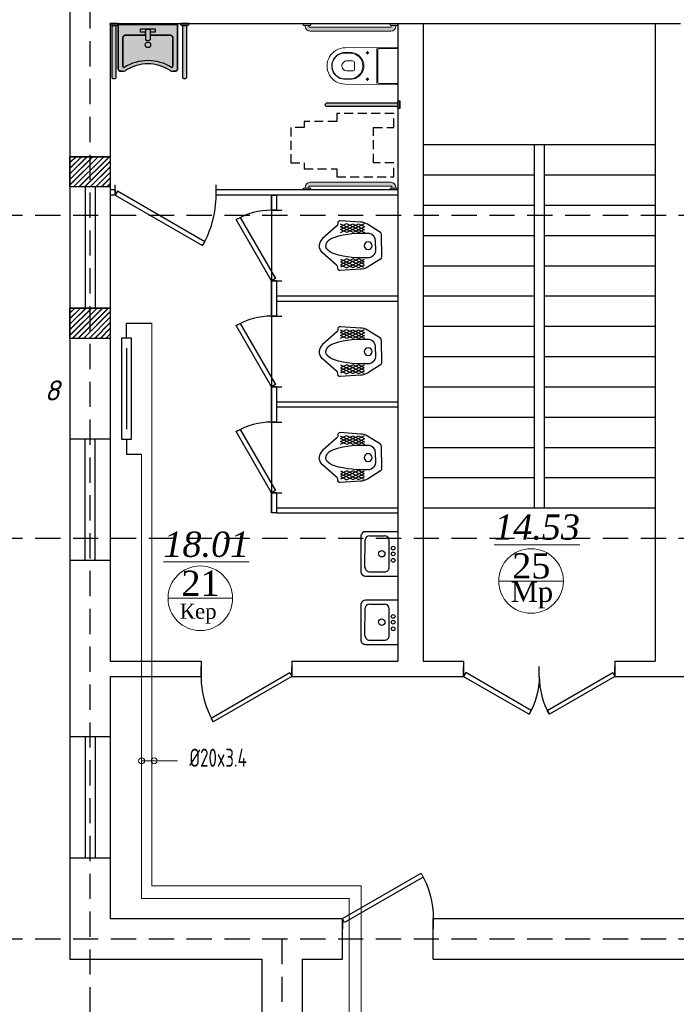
# Model space of a CAD drawing. Header units: inches. Extents: x 8001 to 766003, y -84601 to 563258.
# Tile 52 of 188: x 204519 to 211025, y 321602 to 331358. Entities that reach past the tile are written whole.
import ezdxf

# ---------------------------------------------------------------- set-up
doc = ezdxf.new("R2010")
doc.units = ezdxf.units.IN
doc.header["$MEASUREMENT"] = 0
for name, pattern in [('( Hidden )', [0.375, 0.25, -0.125]), ('CONTINOUS', [0]), ('One Roomed$0$CENTER2', [1.125, 0.75, -0.125, 0.125, -0.125]), ('штриховая', [19.049999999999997, 12.7, -6.349999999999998])]:
    doc.linetypes.add(name, pattern=pattern)
for name, color, linetype, lineweight in [('.', 7, 'Continuous', 15), ('_0', 7, 'Continuous', 15), ('Ov', 250, 'Continuous', 30), ('SGM-M-500-11-HI-TEXT', 11, 'CONTINOUS', 20), ('раз.вну', 250, 'Continuous', 20), ('Сантехника', 5, 'Continuous', 13), ('СТЕНЫ', 7, 'Continuous', 40)]:
    doc.layers.add(name, color=color, linetype=linetype, lineweight=lineweight)
for name, color, linetype in [('SANTEH', 30, 'Continuous'), ('santex', 152, 'Continuous'), ('АСО-сантехника', 22, 'Continuous'), ('сан.техника', 146, 'Continuous')]:
    doc.layers.add(name, color=color, linetype=linetype)
doc.styles.add('ISOCPEUR', font='isocpeui.ttf', dxfattribs={"height": 250})
doc.styles.add('SGM_MKN', font='romans.shx', dxfattribs={"width": 0.65, "height": 100})
doc.styles.add('TIEMS', font='times.ttf')
pattern_1 = [(45, (0, 0), (-27.57716446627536, 27.57716446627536), []), (45, (2, 0), (-27.57716446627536, 27.57716446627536), [])]

# ---------------------------------------------------------------- blocks, each defined once
blk = doc.blocks.new('*U290')
at = {"color": 5}
for p, q in [((0, 0), (0, -3.999999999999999)), ((-36, -6.661338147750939e-16), (-36, -3.999999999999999))]:
    blk.add_line(p, q, dxfattribs=at)
blk.add_lwpolyline([(0, -8.881784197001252e-16), (-31.1769145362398, 17.99999999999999), (-32.05191453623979, 16.48445554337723), (-0.875, -1.515544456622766)], close=True, dxfattribs=at)
blk.add_arc((0, 0), 36, 150.0000000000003, 180, dxfattribs=at)
blk = doc.blocks.new('*U283')
at = {"color": 5}
for p, q in [((-36, 8.881784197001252e-16), (-36, 3.999999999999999)), ((0, 0), (0, 3.999999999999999))]:
    blk.add_line(p, q, dxfattribs=at)
blk.add_lwpolyline([(0, 8.881784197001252e-16), (-31.1769145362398, -17.99999999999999), (-32.05191453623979, -16.48445554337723), (-0.875, 1.515544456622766)], close=True, dxfattribs=at)
blk.add_arc((0, 0), 36, 180, 209.9999999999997, dxfattribs=at)
blk = doc.blocks.new('*U284')
at = {"color": 5}
for p, q in [((-30, 5.181040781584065e-16), (-30, 3.999999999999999)), ((0, 0), (0, 3.999999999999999))]:
    blk.add_line(p, q, dxfattribs=at)
blk.add_lwpolyline([(0, 8.881784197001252e-16), (-25.98076211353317, -14.99999999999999), (-26.85576211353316, -13.48445554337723), (-0.875, 1.515544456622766)], close=True, dxfattribs=at)
blk.add_arc((0, 0), 30, 180, 209.9999999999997, dxfattribs=at)
blk = doc.blocks.new('ffffffffffffffffdddddfffx')
at = {"layer": '.'}
h = blk.add_hatch(dxfattribs=at)
h.set_pattern_fill('JIS_LC_8', color=32, scale=5)
h.set_pattern_definition(pattern_1)
h.paths.add_polyline_path([(2132516.529162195, 2055206.57200169), (2132916.529162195, 2055206.57200169), (2132916.529162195, 2054906.57200169), (2132516.529162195, 2054906.57200169)])
h = blk.add_hatch(dxfattribs=at)
h.set_pattern_fill('JIS_LC_8', color=32, scale=5)
h.set_pattern_definition(pattern_1)
h.paths.add_polyline_path([(2132516.529162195, 2053706.57200169), (2132916.529162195, 2053706.57200169), (2132916.529162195, 2053406.57200169), (2132516.529162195, 2053406.57200169)])
for p, q in [((2132916.529162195, 2055206.57200169), (2132516.529162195, 2055206.57200169)), ((2132916.529162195, 2054906.57200169), (2132516.529162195, 2054906.57200169)), ((2132916.529162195, 2053706.57200169), (2132516.529162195, 2053706.57200169)), ((2132916.529162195, 2053406.57200169), (2132516.529162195, 2053406.57200169))]:
    blk.add_line(p, q)
at = {"color": 5}
for p, q in [((2132666.529162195, 2054906.57200169), (2132666.529162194, 2053706.57200169)), ((2132766.529162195, 2054906.57200169), (2132766.529162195, 2053706.57200169))]:
    blk.add_line(p, q, dxfattribs=at)
at = {"color": 0}
for points in [[(2132516.529162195, 2055206.57200169), (2132916.529162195, 2055206.57200169), (2132916.529162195, 2054906.57200169), (2132516.529162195, 2054906.57200169)], [(2132516.529162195, 2053706.57200169), (2132916.529162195, 2053706.57200169), (2132916.529162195, 2053406.57200169), (2132516.529162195, 2053406.57200169)]]:
    blk.add_lwpolyline(points, close=True, dxfattribs=at)
blk = doc.blocks.new('*U297')
at = {"color": 5}
for p, q in [((0, 0), (-1.434995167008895e-16, -3.999999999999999)), ((28, 1.184237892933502e-16), (28, -3.999999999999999))]:
    blk.add_line(p, q, dxfattribs=at)
blk.add_lwpolyline([(-1.434995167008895e-16, -4.738375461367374e-16), (24.24871130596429, 14), (25.12371130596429, 12.48445554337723), (0.8749999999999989, -1.515544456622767)], close=True, dxfattribs=at)
blk.add_arc((0, 0), 28, 0, 29.99999999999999, dxfattribs=at)
blk = doc.blocks.new('*U298')
at = {"color": 5}
for p, q in [((0, 0), (-1.434995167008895e-16, -3.999999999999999)), ((28, 1.184237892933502e-16), (28, -3.999999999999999))]:
    blk.add_line(p, q, dxfattribs=at)
blk.add_lwpolyline([(-1.434995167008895e-16, -4.738375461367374e-16), (24.24871130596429, 14), (25.12371130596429, 12.48445554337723), (0.8749999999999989, -1.515544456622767)], close=True, dxfattribs=at)
blk.add_arc((0, 0), 28, 0, 29.99999999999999, dxfattribs=at)
blk = doc.blocks.new('*U299')
at = {"color": 5}
for p, q in [((0, 0), (0, -3.999999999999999)), ((-40, -5.921189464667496e-16), (-40, -4))]:
    blk.add_line(p, q, dxfattribs=at)
blk.add_lwpolyline([(0, -4.738375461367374e-16), (-34.64101615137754, 20), (-35.51601615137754, 18.48445554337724), (-0.875, -1.515544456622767)], close=True, dxfattribs=at)
blk.add_arc((0, 0), 40, 150, 180, dxfattribs=at)
blk = doc.blocks.new('fghgf')
at = {"layer": 'сан.техника', "color": 0, "lineweight": 25}
for p, q in [((1052278.910882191, -1094001.955807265), (1052102.939203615, -1094088.496655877)), ((1052162.102095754, -1094004.992324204), (1052102.939203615, -1094030.802756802)), ((1052216.713999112, -1094004.992324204), (1052102.939203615, -1094062.686231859)), ((1052102.939203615, -1094033.839273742), (1052213.680003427, -1094090.014918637)), ((1052105.9731993, -1094004.992324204), (1052275.876891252, -1094090.014918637)), ((1052105.9731993, -1094059.649706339), (1052157.551106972, -1094091.533181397)), ((1052157.551106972, -1094091.533181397), (1052339.590772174, -1094006.510586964)), ((1052338.073774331, -1094088.496655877), (1052162.102095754, -1094004.992324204)), ((1052213.680003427, -1094090.014918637), (1052338.073774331, -1094032.321019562)), ((1052338.073774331, -1094061.1679691), (1052216.713999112, -1094004.992324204)), ((1052275.876891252, -1094090.014918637), (1052338.073774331, -1094061.1679691)), ((1052339.590772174, -1094032.321019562), (1052278.910882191, -1094001.955807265)), ((1052102.939203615, -1094407.331397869), (1052213.680003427, -1094351.155752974)), ((1052278.910882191, -1094439.214864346), (1052102.939203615, -1094352.674015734)), ((1052105.9731993, -1094381.520965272), (1052157.551106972, -1094349.637490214)), ((1052105.9731993, -1094436.178347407), (1052275.876891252, -1094351.155752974)), ((1052157.551106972, -1094349.637490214), (1052339.590772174, -1094434.660084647)), ((1052338.073774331, -1094352.674015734), (1052162.102095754, -1094436.178347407)), ((1052213.680003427, -1094351.155752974), (1052338.073774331, -1094408.849652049)), ((1052275.876891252, -1094351.155752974), (1052338.073774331, -1094380.002702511)), ((1052216.713999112, -1094436.178347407), (1052102.939203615, -1094378.484439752)), ((1052162.102095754, -1094436.178347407), (1052102.939203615, -1094410.367914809)), ((1052338.073774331, -1094380.002702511), (1052216.713999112, -1094436.178347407)), ((1052339.590772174, -1094408.849652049), (1052278.910882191, -1094439.214864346))]:
    blk.add_line(p, q, dxfattribs=at)
for points in [[(1051931.518518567, -1094220.585335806), (1051931.518518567, -1094110.405764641, -0.2587507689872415), (1051943.664491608, -1094088.506745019), (1052072.599260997, -1094008.028849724, -0.1319240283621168), (1052142.38113329, -1093986.773196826), (1052342.624767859, -1093973.108849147, -0.4931859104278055), (1052365.37972601, -1093998.919281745, 0.3290875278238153), (1052379.032701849, -1094027.766231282), (1052518.596446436, -1094150.745343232, -0.2216688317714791), (1052549.133976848, -1094220.585335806, -0.08890636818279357)], [(1051992.198408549, -1094220.585335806), (1051992.198408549, -1094173.519250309, -0.3548112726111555), (1052051.361300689, -1094100.642740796, -0.08551412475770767), (1052400.270662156, -1094138.599258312, -0.1429113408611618), (1052470.05253445, -1094182.628818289, -0.1797639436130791), (1052484.70001678, -1094220.585335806, -0.4439485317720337)], [(1051931.518518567, -1094220.585335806), (1051931.518518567, -1094330.76490697, 0.2587507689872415), (1051943.664491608, -1094352.663926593), (1052072.599260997, -1094433.141821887, 0.1319240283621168), (1052142.38113329, -1094454.397474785), (1052342.624767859, -1094468.061822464, 0.4931859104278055), (1052365.37972601, -1094442.251389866, -0.3290875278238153), (1052379.032701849, -1094413.404440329), (1052518.596446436, -1094290.425328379, 0.2216688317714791), (1052549.133976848, -1094220.585335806, 0.08890636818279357)], [(1051992.198408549, -1094220.585335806), (1051992.198408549, -1094267.651421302, 0.3548112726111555), (1052051.361300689, -1094340.527930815, 0.08551412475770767), (1052400.270662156, -1094302.571413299, 0.1429113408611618), (1052470.05253445, -1094258.541853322, 0.1797639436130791), (1052484.70001678, -1094220.585335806, 0.4439485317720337)]]:
    blk.add_lwpolyline(points, format="xyb", dxfattribs=at)
blk.add_circle((1052065.014276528, -1094220.585335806), 39.03259394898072, dxfattribs=at)
blk = doc.blocks.new('21')
at = {"layer": '.', "lineweight": 30, "transparency": 33554687}
h = blk.add_hatch(color=1, dxfattribs=at)
h.dxf.hatch_style = 1
h.set_gradient(color1=(255, 255, 255), one_color=1, tint=1)
h.paths.add_polyline_path([(3499544.730136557, -1424689.234497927), (3499557.430136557, -1424689.234497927), (3499557.430136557, -1424613.034497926), (3499544.730136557, -1424613.034497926), (3499538.380136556, -1424619.384497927), (3499538.380136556, -1424682.884497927)])
edge = h.paths.add_edge_path()
edge.add_line((3499538.380136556, -1424670.181612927), (3499538.380136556, -1424632.087382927))
edge.add_line((3499538.380136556, -1424632.087382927), (3499026.380136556, -1424632.087382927))
edge.add_arc((3499026.380136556, -1424651.134497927), 19.04711499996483, 89.99999999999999, 270)
edge.add_line((3499026.380136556, -1424670.181612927), (3499538.380136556, -1424670.181612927))
blk.add_lwpolyline([(3499538.380136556, -1424670.181612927), (3499538.380136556, -1424632.087382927), (3499026.380136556, -1424632.087382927, 1), (3499026.380136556, -1424670.181612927)], format="xyb", close=True)
blk.add_lwpolyline([(3499544.730136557, -1424689.234497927), (3499557.430136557, -1424689.234497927), (3499557.430136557, -1424613.034497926), (3499544.730136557, -1424613.034497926), (3499538.380136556, -1424619.384497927), (3499538.380136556, -1424682.884497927)], close=True)
at = {"layer": '_0', "color": 0, "lineweight": 25}
for points in [[(3499026.380136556, -1424670.181612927), (3499538.380136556, -1424670.181612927), (3499538.380136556, -1424632.087382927), (3499026.380136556, -1424632.087382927)], [(3499557.430136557, -1424613.034497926), (3499544.730136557, -1424613.034497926), (3499538.380136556, -1424619.384497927), (3499538.380136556, -1424682.884497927), (3499544.730136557, -1424689.234497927), (3499557.430136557, -1424689.234497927)], [(3499557.430136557, -1424613.034497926), (3499557.430136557, -1424689.234497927)]]:
    blk.add_lwpolyline(points, dxfattribs=at)
blk.add_lwpolyline([(3499538.380136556, -1424632.087382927), (3499538.380136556, -1424670.181612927)], close=True, dxfattribs=at)
blk.add_arc((3499026.380136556, -1424651.134497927), 19.04711499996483, 90, 270, dxfattribs=at)
blk = doc.blocks.new('Rac7')
at = {"layer": '.', "lineweight": 30, "transparency": 33554687}
h = blk.add_hatch(color=1, dxfattribs=at)
h.dxf.hatch_style = 1
h.set_gradient(color1=(255, 255, 255), one_color=1, tint=1)
edge = h.paths.add_edge_path()
edge.add_line((-38988.30350479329, -23808.42117611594), (-38999.94733869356, -23808.42117611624))
edge.add_arc((-38999.94733869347, -23868.42117611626), 60.00000000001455, 90.00000000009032, 122.2280471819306)
edge.add_arc((-39230.96035782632, -23501.9766628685), 373.1842521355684, 237.7719528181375, 302.22804718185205, ccw=False)
edge.add_arc((-39461.97337695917, -23868.42117611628), 60.00000000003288, 57.77195281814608, 89.99999999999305)
edge.add_line((-39461.97337695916, -23808.42117611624), (-39473.61721086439, -23808.42117611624))
edge.add_ellipse((-39473.61721085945, -23829.60549407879), major_axis=(-26.96185922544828, -9.842192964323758e-12), ratio=0.7857142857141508, start_angle=269.9999999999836, end_angle=359.9999999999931)
edge.add_line((-39500.5790700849, -23829.60549407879), (-39500.5790700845, -24232.10769044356))
edge.add_line((-39500.5790700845, -24232.10769044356), (-38961.34164556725, -24232.10769044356))
edge.add_line((-38961.34164556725, -24232.10769044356), (-38961.34164556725, -23829.60549408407))
edge.add_ellipse((-38988.30350479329, -23829.60549407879), major_axis=(-26.96185922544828, -9.842192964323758e-12), ratio=0.7857142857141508, start_angle=179.9999999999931, end_angle=269.9999999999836)
at = {"lineweight": 25}
for p, q in [((-39500.5790700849, -23829.60549407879), (-39500.5790700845, -24232.10769044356)), ((-39500.5790700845, -24232.10769044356), (-39500.5790700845, -23829.60549407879)), ((-39461.97337695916, -23808.42117611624), (-39473.61721086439, -23808.42117611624)), ((-39473.61721085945, -23808.42117611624), (-39461.97337695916, -23808.42117611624)), ((-39456.5234781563, -24114.9241397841), (-39456.52347815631, -23859.14371952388)), ((-39456.5234781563, -23859.14371952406), (-39456.5234781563, -24114.924139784)), ((-39005.3972374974, -23859.14371952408), (-39005.39723749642, -24114.92413978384)), ((-39005.39723749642, -24114.92413978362), (-39005.3972374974, -23859.14371952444)), ((-38988.30350479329, -23808.42117611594), (-38999.94733869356, -23808.42117611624)), ((-38999.94733869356, -23808.42117611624), (-38988.30350479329, -23808.42117611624)), ((-38961.34164556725, -24232.10769044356), (-38961.34164556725, -23829.60549408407)), ((-38961.34164556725, -23829.60549407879), (-38961.34164556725, -24232.10769044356)), ((-39252.52984520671, -24136.10845774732), (-39429.56161893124, -24136.10845774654)), ((-39429.56161893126, -24136.10845774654), (-39252.52984520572, -24136.10845774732)), ((-39297.04374571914, -24193.54828215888), (-39297.04374571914, -24164.01005671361)), ((-39297.04374571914, -24164.01005671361), (-39252.52984520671, -24164.01005671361)), ((-39297.04374571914, -24164.01005671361), (-39252.52984520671, -24164.01005671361)), ((-39297.04374571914, -24193.54828215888), (-39297.04374571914, -24164.01005671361)), ((-39252.52984520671, -24185.89597805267), (-39252.52984520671, -24093.57448542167)), ((-39252.52984520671, -24164.01005671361), (-39252.52984520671, -24136.10845774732)), ((-39209.39087044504, -24185.89597805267), (-39209.39087044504, -24093.57448542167)), ((-39032.35909672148, -24136.10845774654), (-39209.39087044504, -24136.10845774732)), ((-39209.39087044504, -24136.10845774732), (-39209.39087044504, -24164.01005671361)), ((-39209.39087044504, -24136.10845774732), (-39032.35909672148, -24136.10845774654)), ((-39209.39087044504, -24164.01005671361), (-39164.87696993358, -24164.01005671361)), ((-39209.39087044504, -24164.01005671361), (-39164.87696993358, -24164.01005671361)), ((-39164.87696993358, -24164.01005671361), (-39164.87696993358, -24193.54828215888)), ((-39164.87696993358, -24164.01005671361), (-39164.87696993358, -24193.54828215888)), ((-39500.5790700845, -24232.10769044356), (-38961.34164556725, -24232.10769044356)), ((-38961.34164556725, -24232.10769044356), (-39500.5790700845, -24232.10769044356)), ((-39164.87696993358, -24193.54828215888), (-39297.04374571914, -24193.54828215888)), ((-39164.87696993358, -24193.54828215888), (-39297.04374571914, -24193.54828215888)), ((-39252.52984520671, -24185.89597805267), (-39209.39087044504, -24185.89597805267))]:
    blk.add_line(p, q, dxfattribs=at)
for centre, radius, start, end in [((-39461.97337695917, -23868.42117611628), 60.00000000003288, 57.77195281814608, 89.99999999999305), ((-39461.97337695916, -23868.42117611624), 60, 57.77195281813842, 90), ((-39230.96035782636, -23501.97666286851), 402.7224775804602, 237.7087416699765, 302.2912583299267), ((-39230.96035782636, -23501.97666286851), 402.7224775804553, 237.708741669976, 302.2912583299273), ((-39230.96035782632, -23501.9766628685), 373.1842521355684, 237.7719528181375, 302.228047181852), ((-39230.96035782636, -23501.97666286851), 373.1842521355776, 237.7719528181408, 302.2280471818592), ((-38999.94733869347, -23868.42117611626), 60.00000000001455, 90.00000000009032, 122.2280471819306), ((-38999.94733869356, -23868.42117611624), 60, 90, 122.2280471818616)]:
    blk.add_arc(centre, radius, start, end, dxfattribs=at)
for centre, major_axis, ratio, start_param, end_param in [((-39473.61721085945, -23829.60549407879), (-26.96185922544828, -9.842192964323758e-12), 0.7857142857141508, 4.712388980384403, 6.283185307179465), ((-39429.56161893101, -23859.14371952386), (-26.96185922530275, -1.743337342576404e-11), 0.7857142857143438, 5.37293991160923, 6.28318530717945), ((-39032.359096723, -23859.14371952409), (-26.9618592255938, -1.341028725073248e-11), 0.7857142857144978, 3.141592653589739, 4.051838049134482), ((-38988.30350479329, -23829.60549407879), (-26.96185922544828, -9.842192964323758e-12), 0.7857142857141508, 3.141592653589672, 4.712388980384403), ((-39429.56161893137, -24114.9241397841), (-26.96185922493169, -8.477217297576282e-12), 0.7857142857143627, 6.283185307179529, 7.853981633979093), ((-39032.3590967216, -24114.9241397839), (-26.96185922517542, 4.088171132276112e-12), 0.7857142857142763, 7.85398163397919, 9.424777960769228)]:
    blk.add_ellipse(centre, major_axis=major_axis, ratio=ratio, start_param=start_param, end_param=end_param, dxfattribs=at)
at = {"lineweight": 25, "extrusion": (0, 0, -1)}
for centre, major_axis, ratio, start_param, end_param in [((-39473.61721085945, -23829.60549407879), (-26.96185922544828, -9.842192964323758e-12), 0.7857142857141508, 1.211384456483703e-13, 1.570796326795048), ((-39429.56161893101, -23859.14371952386), (-26.96185922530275, -1.743337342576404e-11), 0.7857142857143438, 1.360184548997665e-13, 0.9102453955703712), ((-39032.359096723, -23859.14371952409), (-26.9618592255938, -1.341028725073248e-11), 0.7857142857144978, 2.231347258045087, 3.141592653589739), ((-38988.30350479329, -23829.60549407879), (-26.96185922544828, -9.842192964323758e-12), 0.7857142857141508, 1.570796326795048, 3.141592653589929), ((-39231.00426818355, -24048.02331776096), (27.85480897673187, -3.253154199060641e-13), 0.7857142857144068, -3.141592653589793, 3.141592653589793), ((-39429.56161893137, -24114.9241397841), (-26.96185922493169, -8.477217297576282e-12), 0.7857142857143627, -1.570796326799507, 5.670513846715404e-14), ((-39230.96035782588, -24104.03082472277), (-25.34457466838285, -1.224571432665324e-11), 0.7857142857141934, 0.5528155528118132, 2.588777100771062), ((-39032.3590967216, -24114.9241397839), (-26.96185922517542, 4.088171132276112e-12), 0.7857142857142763, -3.141592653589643, -1.570796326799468)]:
    blk.add_ellipse(centre, major_axis=major_axis, ratio=ratio, start_param=start_param, end_param=end_param, dxfattribs=at)
blk.add_ellipse((-39231.00426818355, -24048.02331776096), major_axis=(-27.85480897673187, 3.253154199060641e-13), ratio=0.7857142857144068, dxfattribs=at)
blk = doc.blocks.new('One Roomed$0$KP3.00$0$$0$A$C3973421A')
at = {"color": 0, "lineweight": 20}
for p, q in [((187.5028896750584, 172.6299999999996), (0, 172.6300000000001)), ((197.5028896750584, 162.63), (197.5028896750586, -162.63)), ((205.6090406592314, 172.63), (205.6090406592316, -172.63)), ((470.4520744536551, 132.6300000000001), (518.0000000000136, 132.6300000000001)), ((470.4520744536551, 127.63), (520.0000000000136, 127.63)), ((426.7985122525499, 30.00000000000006), (426.7985122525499, -29.99999999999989)), ((446.7985122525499, 50.00000000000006), (502.9461693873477, 50.00000000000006)), ((446.7985122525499, -49.99999999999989), (502.9461693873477, -49.99999999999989)), ((187.5028896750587, -172.63), (0, -172.63)), ((470.4520744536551, -127.63), (520.0000000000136, -127.63)), ((470.4520744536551, -132.63), (518.0000000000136, -132.63))]:
    blk.add_line(p, q, dxfattribs=at)
at = {"color": 0, "linetype": 'One Roomed$0$CENTER2', "lineweight": 20, "ltscale": 30}
for p, q in [((317, 130), (283, 130)), ((300, 147), (300, 113)), ((317, -130), (283, -130)), ((300, -147), (300, -113))]:
    blk.add_line(p, q, dxfattribs=at)
at = {"color": 0, "lineweight": 20}
blk.add_lwpolyline([(0, 175.5672209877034, -0.4158598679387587), (7.039322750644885, 182.5671105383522), (520.0000000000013, 180, -1), (520.0000000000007, -180), (7.039322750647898, -182.5671105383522, -0.4158598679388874), (0, -175.5672209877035)], format="xyb", close=True, dxfattribs=at)
for centre in [(300, 130), (300, -130)]:
    blk.add_circle(centre, 10, dxfattribs=at)
for centre, radius, start, end in [((187.5028896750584, 162.63), 10, 6.999999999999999e-15, 90), ((468.1028777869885, 1.137e-13), 132.6508033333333, 88.98525988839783, 271.0147401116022), ((473.1097420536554, 1.137e-13), 127.6576676, 91.19291023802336, 268.8070897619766), ((520.3491966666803, 1.137e-13), 132.6508033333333, 268.9852598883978, 91.01474011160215), ((522.3483965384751, 1.137e-13), 127.6516034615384, 268.9458745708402, 91.05412542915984), ((446.7985122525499, 30.00000000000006), 20, 90, 180), ((502.9461693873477, 1.137e-13), 50, 6.999999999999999e-15, 90), ((502.9461693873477, 0), 50, 270, 6.999999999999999e-15), ((446.7985122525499, -29.99999999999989), 20, 180, 270), ((187.5028896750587, -162.63), 10, 270, 6.999999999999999e-15)]:
    blk.add_arc(centre, radius, start, end, dxfattribs=at)
blk = doc.blocks.new('s55')
at = {"layer": '.', "lineweight": 30}
h = blk.add_hatch(color=1, dxfattribs=at)
h.dxf.hatch_style = 1
h.set_gradient(color1=(255, 255, 255), one_color=1, tint=1)
edge = h.paths.add_edge_path()
edge.add_line((868.149999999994, 76.19999999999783), (69.84999999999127, 76.19999999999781))
edge.add_arc((69.84999999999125, 25.39999999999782), 50.8, 90.00000000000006, 180)
edge.add_line((19.04999999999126, 25.39999999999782), (19.04999999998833, 19.04999999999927))
edge.add_line((19.04999999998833, 19.04999999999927), (57.14999999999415, 19.04999999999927))
edge.add_line((57.14999999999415, 19.04999999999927), (57.14999999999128, 25.39999999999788))
edge.add_arc((69.84999999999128, 25.39999999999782), 12.7, 89.99999999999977, 179.9999999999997, ccw=False)
edge.add_line((69.84999999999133, 38.09999999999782), (868.1499999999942, 38.09999999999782))
edge.add_arc((868.1499999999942, 25.3999999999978), 12.70000000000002, 0, 90, ccw=False)
edge.add_line((880.8499999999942, 25.3999999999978), (880.8499999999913, 19.04999999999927))
edge.add_line((880.8499999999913, 19.04999999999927), (918.9499999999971, 19.04999999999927))
edge.add_line((918.9499999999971, 19.04999999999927), (918.9499999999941, 25.40000000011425))
edge.add_arc((868.1499999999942, 25.39999999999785), 50.79999999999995, 1.312852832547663e-10, 90.00000000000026)
h.paths.add_polyline_path([(76.19999999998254, 12.70000000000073), (69.84999999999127, 19.04999999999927), (6.349999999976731, 19.04999999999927), (0, 12.70000000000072), (0, 0), (76.19999999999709, 0)])
h.paths.add_polyline_path([(937.9999999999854, 12.70000000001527), (931.6499999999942, 19.04999999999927), (868.1499999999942, 19.04999999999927), (861.7999999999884, 12.70000000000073), (861.7999999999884, 0), (938, 0)])
for points in [[(76.19999999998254, 12.70000000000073), (69.84999999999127, 19.04999999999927), (6.349999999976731, 19.04999999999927), (0, 12.70000000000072), (0, 0), (76.19999999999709, 0)], [(937.9999999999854, 12.70000000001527), (931.6499999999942, 19.04999999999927), (868.1499999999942, 19.04999999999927), (861.7999999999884, 12.70000000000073), (861.7999999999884, 0), (938, 0)]]:
    blk.add_lwpolyline(points, close=True)
blk.add_lwpolyline([(868.149999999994, 76.19999999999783), (69.84999999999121, 76.19999999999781, 0.4142135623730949), (19.04999999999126, 25.39999999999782), (19.04999999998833, 19.04999999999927), (57.14999999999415, 19.04999999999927), (57.14999999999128, 25.39999999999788, -0.4142135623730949), (69.84999999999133, 38.09999999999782), (868.1499999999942, 38.09999999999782, -0.4142135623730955), (880.8499999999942, 25.3999999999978), (880.8499999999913, 19.04999999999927), (918.9499999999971, 19.04999999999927), (918.9499999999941, 25.40000000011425, 0.414213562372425)], format="xyb", close=True)
at = {"layer": 'SANTEH', "lineweight": 20, "ltscale": 5}
for p, q in [((6.349999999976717, 19.04999999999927), (0, 12.70000000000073)), ((0, 0), (0, 12.70000000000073)), ((6.349999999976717, 19.04999999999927), (69.84999999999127, 19.04999999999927)), ((19.04999999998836, 19.04999999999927), (19.04999999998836, 25.39999999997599)), ((57.14999999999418, 25.3999999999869), (57.14999999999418, 19.04999999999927)), ((69.84999999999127, 76.19999999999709), (868.1499999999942, 76.20000000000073)), ((868.1499999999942, 38.09999999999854), (69.84999999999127, 38.10000000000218)), ((69.84999999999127, 19.04999999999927), (76.19999999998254, 12.70000000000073)), ((76.19999999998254, 12.70000000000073), (76.19999999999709, 0)), ((868.1499999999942, 19.04999999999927), (861.7999999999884, 12.70000000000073)), ((861.7999999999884, 0), (861.7999999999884, 12.70000000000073)), ((868.1499999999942, 19.04999999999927), (931.6499999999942, 19.04999999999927)), ((880.8499999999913, 19.04999999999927), (880.8499999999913, 25.40000000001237)), ((918.9499999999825, 25.40000000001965), (918.9499999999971, 19.04999999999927)), ((931.6499999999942, 19.04999999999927), (938, 12.70000000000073)), ((937.9999999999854, 12.70000000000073), (938, 0))]:
    blk.add_line(p, q, dxfattribs=at)
for points in [[(0, 0), (76.19999999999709, 0)], [(861.7999999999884, 0), (938, 0)]]:
    blk.add_lwpolyline(points, dxfattribs=at)
for centre, radius, start, end in [((69.84999999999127, 25.39999999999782), 50.8, 90, 180), ((69.84999999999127, 25.39999999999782), 12.7, 90, 180), ((868.1499999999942, 25.39999999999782), 50.8, 0, 90), ((868.1499999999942, 25.39999999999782), 12.7, 0, 90)]:
    blk.add_arc(centre, radius, start, end, dxfattribs=at)
blk = doc.blocks.new('dccc')
at = {"layer": '.', "lineweight": 30}
h = blk.add_hatch(color=1, dxfattribs=at)
h.dxf.hatch_style = 1
h.set_gradient(color1=(255, 255, 255), one_color=1, tint=1)
h.paths.add_polyline_path([(3499366.175401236, -1424531.293487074), (3499366.175401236, -1424518.593487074), (3499289.975401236, -1424518.593487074), (3499289.975401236, -1424531.293487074), (3499296.325401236, -1424537.643487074), (3499359.825401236, -1424537.643487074)])
edge = h.paths.add_edge_path()
edge.add_line((3499347.122516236, -1424537.643487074), (3499309.028286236, -1424537.643487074))
edge.add_line((3499309.028286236, -1424537.643487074), (3499309.028286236, -1425237.643487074))
edge.add_arc((3499328.075401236, -1425237.643487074), 19.04711499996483, 180, 360)
edge.add_line((3499347.122516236, -1425237.643487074), (3499347.122516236, -1424537.643487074))
blk.add_lwpolyline([(3499366.175401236, -1424531.293487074), (3499366.175401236, -1424518.593487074), (3499289.975401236, -1424518.593487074), (3499289.975401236, -1424531.293487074), (3499296.325401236, -1424537.643487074), (3499359.825401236, -1424537.643487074)], close=True)
blk.add_lwpolyline([(3499347.122516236, -1424537.643487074), (3499309.028286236, -1424537.643487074), (3499309.028286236, -1425237.643487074, 1), (3499347.122516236, -1425237.643487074)], format="xyb", close=True)
at = {"layer": '_0', "color": 0, "lineweight": 25}
for points in [[(3499289.975401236, -1424518.593487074), (3499289.975401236, -1424531.293487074), (3499296.325401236, -1424537.643487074), (3499359.825401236, -1424537.643487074), (3499366.175401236, -1424531.293487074), (3499366.175401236, -1424518.593487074)], [(3499289.975401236, -1424518.593487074), (3499366.175401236, -1424518.593487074)], [(3499347.122516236, -1425237.643487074), (3499347.122516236, -1424537.643487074), (3499309.028286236, -1424537.643487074), (3499309.028286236, -1425237.643487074)]]:
    blk.add_lwpolyline(points, dxfattribs=at)
blk.add_lwpolyline([(3499309.028286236, -1424537.643487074), (3499347.122516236, -1424537.643487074)], close=True, dxfattribs=at)
blk.add_arc((3499328.075401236, -1425237.643487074), 19.04711499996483, 180, 0, dxfattribs=at)
blk = doc.blocks.new('АСО-умывальник 2')
at = {"layer": 'АСО-сантехника'}
for p, q in [((3164349.537016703, 85682.41847243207), (3164705.230561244, 85682.41847240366)), ((3164349.537016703, 85682.41847243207), (3164349.537016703, 85194.03819659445)), ((3164444.533769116, 85290.5527956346), (3164444.533769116, 85585.90387333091)), ((3164659.513119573, 85636.701030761), (3164495.330926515, 85636.701030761)), ((3164710.310277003, 85290.5527956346), (3164710.025948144, 85591.27093497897)), ((3164755.782147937, 85636.61013098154), (3164756.027718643, 85244.83535399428)), ((3164659.513119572, 85239.75563826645), (3164495.330926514, 85239.75563826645)), ((3164705.230561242, 85194.03819659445), (3164349.537016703, 85194.03819659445)), ((3164705.230561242, 85194.03819659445), (3164353.098885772, 85194.03819659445))]:
    blk.add_line(p, q, dxfattribs=at)
at = {"layer": 'АСО-сантехника', "extrusion": (0, 0, -1)}
for centre, major_axis, ratio, start_param, end_param in [((3164705.230561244, 85631.62131500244), (-35.91901446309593, 35.9190144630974), 0.9999999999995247, 0.7853981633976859, 2.257825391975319), ((3164495.330926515, 85585.90387333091), (-35.91901446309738, -35.91901446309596), 0.9999999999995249, 0.7853981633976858, 2.356194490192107), ((3164659.513119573, 85585.90387333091), (-35.91901446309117, -35.91901446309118), 0.9999999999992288, 2.356194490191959, 3.809618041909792), ((3164400.284558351, 85501.50601508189), (14.36760578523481, 14.36760578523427), 0.9999999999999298, 3.926990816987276, 10.21017612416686), ((3164400.284558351, 85437.67923449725), (14.36760578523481, 14.36760578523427), 0.9999999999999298, 3.926990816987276, 10.21017612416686), ((3164526.478934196, 85439.46041061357), (-25.14331012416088, 25.14331012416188), 0.9999999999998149, 5.497787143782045, 11.78097245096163), ((3164400.284558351, 85366.73478812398), (14.36760578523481, 14.36760578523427), 0.9999999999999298, 3.926990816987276, 10.21017612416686), ((3164495.330926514, 85290.5527956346), (35.91901446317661, 35.91901446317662), 0.9999999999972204, 2.356194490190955, 3.926990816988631), ((3164659.513119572, 85290.5527956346), (35.91901446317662, -35.91901446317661), 0.99999999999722, -0.7853981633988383, 0.7853981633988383), ((3164705.230561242, 85244.83535399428), (35.91901446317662, -35.91901446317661), 0.99999999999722, -0.7853981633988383, 0.7853981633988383)]:
    blk.add_ellipse(centre, major_axis=major_axis, ratio=ratio, start_param=start_param, end_param=end_param, dxfattribs=at)
blk = doc.blocks.new('hkgk')
for p, q in [((176571.1995090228, 102129.3399678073), (176571.1995090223, 93229.33996780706)), ((176971.1995090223, 101729.3399678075), (182621.1995090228, 101729.3399678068)), ((176971.1995090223, 101729.3399678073), (176971.1995090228, 95409.33996780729)), ((179821.1995090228, 101729.3399678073), (179821.1995090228, 95409.33996780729)), ((180071.1995090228, 101729.3399678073), (180071.1995090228, 95409.33996780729)), ((182371.1995090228, 101729.3399678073), (182371.1995090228, 95409.33996780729)), ((180071.1995090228, 100529.3399678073), (182371.1995090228, 100529.3399678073)), ((181171.1995090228, 100529.3399678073), (181171.1995090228, 96929.33996780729)), ((181271.1995090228, 100529.3399678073), (181271.1995090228, 96929.33996780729)), ((180071.1995090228, 100229.3399678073), (181171.1995090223, 100229.3399678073)), ((181271.1995090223, 100229.3399678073), (182371.1995090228, 100229.3399678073)), ((180071.1995090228, 99929.33996780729), (181171.1995090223, 99929.33996780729)), ((181271.1995090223, 99929.33996780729), (182371.1995090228, 99929.33996780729)), ((180071.1995090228, 99629.33996780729), (181171.1995090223, 99629.33996780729)), ((181271.1995090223, 99629.33996780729), (182371.1995090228, 99629.33996780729)), ((180071.1995090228, 99329.33996780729), (181171.1995090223, 99329.33996780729)), ((181271.1995090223, 99329.33996780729), (182371.1995090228, 99329.33996780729)), ((180071.1995090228, 99029.33996780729), (181171.1995090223, 99029.33996780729)), ((181271.1995090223, 99029.33996780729), (182371.1995090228, 99029.33996780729)), ((180071.1995090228, 98729.33996780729), (181171.1995090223, 98729.33996780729)), ((181271.1995090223, 98729.33996780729), (182371.1995090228, 98729.33996780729)), ((180071.1995090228, 98429.33996780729), (181171.1995090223, 98429.33996780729)), ((181271.1995090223, 98429.33996780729), (182371.1995090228, 98429.33996780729)), ((180071.1995090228, 98129.33996780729), (181171.1995090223, 98129.33996780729)), ((181271.1995090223, 98129.33996780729), (182371.1995090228, 98129.33996780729)), ((180071.1995090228, 97829.33996780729), (181171.1995090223, 97829.33996780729)), ((181271.1995090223, 97829.33996780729), (182371.1995090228, 97829.33996780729)), ((176972.7463723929, 97609.33996780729), (176572.7463723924, 97609.33996780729)), ((180071.1995090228, 97529.33996780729), (181171.1995090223, 97529.33996780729)), ((181271.1995090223, 97529.33996780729), (182371.1995090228, 97529.33996780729)), ((180071.1995090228, 97229.33996780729), (181171.1995090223, 97229.33996780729)), ((181271.1995090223, 97229.33996780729), (182371.1995090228, 97229.33996780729)), ((180071.1995090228, 96929.33996780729), (182371.1995090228, 96929.33996780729)), ((176972.7463723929, 96409.33996780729), (176572.7463723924, 96409.33996780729)), ((176971.1995090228, 95409.33996780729), (177871.1995090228, 95409.33996780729)), ((177871.1995090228, 95409.33996780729), (177871.1995090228, 95259.33996780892)), ((178771.1995090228, 95409.33996780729), (179821.1995090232, 95409.33996780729)), ((178771.1995090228, 95409.33996780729), (178771.1995090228, 95259.33996780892)), ((180071.1995090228, 95409.33996780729), (180471.1995090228, 95409.33996780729)), ((180071.1995090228, 95409.33996780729), (180471.1995090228, 95409.33996780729)), ((180471.1995090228, 95409.33996780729), (180471.1995090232, 95259.33996780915)), ((181971.1995090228, 95409.33996780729), (182371.1995090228, 95409.33996780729)), ((181971.1995090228, 95409.33996780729), (181971.1995090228, 95259.33996780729)), ((176971.1995090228, 95259.33996780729), (176971.1995090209, 93434.33996780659)), ((176971.1995090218, 95259.33996780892), (177871.1995090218, 95259.33996780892)), ((178771.1995090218, 95259.33996780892), (180471.1995090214, 95259.33996780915)), ((181971.1995090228, 95259.33996780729), (183721.1995090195, 95259.33996780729)), ((176971.1995090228, 94659.33996780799), (176571.1995090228, 94659.33996780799)), ((176571.1995090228, 93434.33996780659), (176571.1995090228, 92459.33996780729)), ((176972.7463723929, 93459.33996780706), (176572.7463723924, 93459.33996780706)), ((176971.1995090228, 93434.33996780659), (176971.1995090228, 92859.33996780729)), ((176971.1995090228, 92859.33996780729), (179271.1995090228, 92859.33996780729)), ((179271.1995090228, 92459.33996780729), (179271.1995090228, 92859.33996780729)), ((180171.1995090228, 92859.33996780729), (183396.1995090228, 92859.33996780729)), ((180171.1995090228, 92459.33996780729), (180171.1995090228, 92859.33996780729)), ((176571.1995090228, 92459.33996780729), (178471.1995090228, 92459.33996780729)), ((178471.1995090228, 92459.33996780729), (178471.1995090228, 66859.33996780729)), ((178871.1995090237, 92459.33996780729), (179271.1995090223, 92459.33996780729)), ((178871.1995090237, 92459.33996780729), (178871.1995090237, 66859.33996780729)), ((180171.1995090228, 92459.33996780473), (221971.1995090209, 92459.33996781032))]:
    blk.add_line(p, q)
at = {"color": 1, "linetype": '( Hidden )', "ltscale": 1000}
for p, q in [((176769.6526456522, 101929.3399678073), (176769.6526456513, 50364.70336688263)), ((170227.6217216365, 99829.33996780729), (231321.1995090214, 99829.33996780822)), ((170227.621721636, 96629.33996780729), (231321.1995090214, 96629.33996780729)), ((170227.6217216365, 92659.33996780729), (231321.1995090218, 92659.33996780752)), ((178669.6526456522, 92659.33996780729), (178669.6526456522, 50364.70336688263))]:
    blk.add_line(p, q, dxfattribs=at)
at = {"color": 5}
for p, q in [((176722.7463723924, 96409.33996780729), (176722.7463723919, 97609.33996780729)), ((176822.7463723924, 96409.33996780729), (176822.7463723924, 97609.33996780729)), ((176721.1995090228, 94659.33996780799), (176721.1995090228, 93459.33996780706)), ((176821.1995090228, 94659.33996780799), (176821.1995090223, 93459.33996780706))]:
    blk.add_line(p, q, dxfattribs=at)
at = {"lineweight": 0, "ltscale": 100}
for p, q in [((180820.4880489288, 96204.96751380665), (181460.4880489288, 96204.96751380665)), ((177543.0747114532, 96034.08789337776), (178183.0747114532, 96034.08789337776))]:
    blk.add_line(p, q, dxfattribs=at)
at = {"linetype": 'штриховая', "ltscale": 7}
blk.add_lwpolyline([(178759.132456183, 100349.5146919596), (178892.43634434, 100349.5146919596), (178892.43634434, 100289.8123160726), (179215.424728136, 100289.8123160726), (179215.424728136, 100210.2303645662), (179779.132456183, 100210.2303645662), (179779.132456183, 100349.5146919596), (179579.132456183, 100349.5146919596), (179579.132456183, 100699.5146919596), (179779.132456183, 100699.5146919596), (179779.132456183, 100838.7990193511), (179215.424728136, 100838.7990193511), (179215.424728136, 100759.2170678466), (178892.43634434, 100759.2170678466), (178892.43634434, 100699.5146919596), (178759.132456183, 100699.5146919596)], close=True, dxfattribs=at)
at = {"color": 0}
for points in [[(176572.7463723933, 100409.3399678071), (176972.7463723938, 100409.3399678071)], [(177019.6526456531, 100079.3399678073), (177019.6526456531, 100029.3399678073)]]:
    blk.add_lwpolyline(points, dxfattribs=at)
at = {"color": 5}
for points in [[(177019.6526456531, 100079.3399678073), (176971.1995090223, 100079.3399678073)], [(177019.6526456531, 100029.3399678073), (176971.1995090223, 100029.3399678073)], [(177019.6526456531, 100029.3399678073), (176971.1995090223, 100029.3399678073)], [(179819.6526456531, 100079.3399678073), (178019.6526456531, 100079.3399678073)], [(178019.6526456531, 100029.3399678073), (178019.6526456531, 100079.3399678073)], [(179819.6526456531, 100029.3399678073), (178019.6526456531, 100029.3399678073)], [(178569.6526456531, 100029.3399678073), (178019.6526456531, 100029.3399678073)], [(178569.6526456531, 99879.33996780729), (178569.6526456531, 100029.3399678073), (178619.6526456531, 100029.3399678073), (178619.6526456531, 99879.33996780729)], [(178569.6526456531, 100029.3399678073), (178569.6526456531, 96879.33996780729)], [(178619.6526456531, 99879.33996780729), (178569.6526456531, 99879.33996780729)], [(178569.6526456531, 98829.33996780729), (178569.6526456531, 99179.33996780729)], [(178619.6526456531, 99179.33996780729), (178569.6526456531, 99179.33996780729)], [(178619.6526456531, 99179.33996780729), (178619.6526456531, 98829.33996780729)], [(178619.6526456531, 99029.33996780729), (178619.6526456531, 99029.33996780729), (178619.6526456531, 99029.33996780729), (179819.6526456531, 99029.33996780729)], [(178619.6526456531, 98979.33996780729), (178619.6526456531, 98979.33996780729), (179819.6526456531, 98979.33996780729)], [(178619.6526456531, 98829.33996780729), (178569.6526456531, 98829.33996780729)], [(178569.6526456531, 97779.33996780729), (178569.6526456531, 98129.33996780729)], [(178619.6526456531, 98129.33996780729), (178569.6526456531, 98129.33996780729)], [(178619.6526456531, 98129.33996780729), (178619.6526456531, 97779.33996780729)], [(178619.6526456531, 97979.33996780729), (178619.6526456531, 97979.33996780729), (178619.6526456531, 97979.33996780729), (179819.6526456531, 97979.33996780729)], [(178619.6526456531, 97929.33996780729), (178619.6526456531, 97929.33996780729), (179819.6526456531, 97929.33996780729)], [(178619.6526456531, 97929.33996780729), (178619.6526456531, 97929.33996780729), (179819.6526456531, 97929.33996780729)], [(178619.6526456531, 97779.33996780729), (178569.6526456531, 97779.33996780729)], [(178619.6526456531, 97079.33996780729), (178619.6526456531, 96879.33996780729), (178569.6526456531, 96879.33996780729), (178569.6526456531, 97079.33996780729)], [(178619.6526456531, 97079.33996780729), (178569.6526456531, 97079.33996780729)], [(178619.6526456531, 96929.33996780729), (178619.6526456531, 96929.33996780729), (178619.6526456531, 96929.33996780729), (179819.6526456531, 96929.33996780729)], [(178619.6526456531, 96879.33996780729), (178619.6526456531, 96879.33996780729), (179819.6526456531, 96879.33996780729)]]:
    blk.add_lwpolyline(points, dxfattribs=at)
at = {"layer": 'СТЕНЫ', "color": 0, "linetype": 'ByBlock', "lineweight": 0, "ltscale": 100}
for centre in [(181140.4880489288, 96204.96751380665), (177863.0747114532, 96034.08789337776)]:
    blk.add_circle(centre, 320, dxfattribs=at)
at = {"color": 1, "lineweight": 30, "xscale": -1, "rotation": 270}
for name, p in [('21', (1601658.887143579, -3397828.09016875)), ('21', (1602358.887143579, -3397828.09016875)), ('dccc', (1604357.392654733, -3398403.488318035))]:
    blk.add_blockref(name, p, dxfattribs=at)
at = {"color": 0}
blk.add_blockref('ffffffffffffffffdddddfffx', (-1955945.329653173, -1954797.232033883), dxfattribs=at)
at = {"xscale": 25.00000000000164, "yscale": 25.00000000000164, "zscale": 25.00000000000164}
for name, p, rotation in [('*U299', (177019.6526456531, 100029.3399678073), 179.9999999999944), ('*U298', (178569.6526456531, 99179.33996780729), 89.99999999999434), ('*U297', (178569.6526456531, 98129.33996780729), 89.99999999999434), ('*U297', (178569.6526456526, 97079.33996780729), 89.99999999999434)]:
    blk.add_blockref(name, p, dxfattribs=dict(at, rotation=rotation))
at = {"color": 5, "yscale": 25, "zscale": 25}
for name, p, xscale in [('*U283', (178771.1995090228, 95259.33996780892), 25), ('*U284', (180471.1995090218, 95259.33996781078), -25), ('*U284', (181971.1995090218, 95259.33996781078), 25), ('*U290', (179271.1995090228, 92859.33996780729), -25)]:
    blk.add_blockref(name, p, dxfattribs=dict(at, xscale=xscale))
at = {"layer": 'santex', "color": 0, "lineweight": 5, "rotation": 179.999919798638}
blk.add_blockref('One Roomed$0$KP3.00$0$$0$A$C3973421A', (179818.7883234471, 101308.5607771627), dxfattribs=at)
at = {"layer": 'АСО-сантехника', "xscale": -0.9, "yscale": 0.9, "zscale": 0.9}
for p in [(3027734.235960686, 19579.51230843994), (3027734.235960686, 18902.09021933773)]:
    blk.add_blockref('АСО-умывальник 2', p, dxfattribs=at)
at = {"layer": 'раз.вну', "color": 0, "lineweight": 25, "xscale": -1}
for p in [(1231591.539134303, 1193748.105641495), (1231591.539134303, 1192698.105641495), (1231591.539134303, 1191648.105641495)]:
    blk.add_blockref('fghgf', p, dxfattribs=at)
at = {"layer": 'Сантехника', "color": 0, "lineweight": -2, "xscale": 1.094137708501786, "yscale": 1.094137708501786, "zscale": 1.094137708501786, "rotation": 180}
blk.add_blockref('Rac7', (134419.6324624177, 75206.07718721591), dxfattribs=at)
at = {"layer": 'Сантехника', "color": 0, "lineweight": -2, "rotation": 180}
blk.add_blockref('s55', (179819.6526456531, 101729.3399678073), dxfattribs=at)
at = {"layer": 'Сантехника', "color": 0, "lineweight": -2, "xscale": -1}
blk.add_blockref('s55', (179819.6526456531, 100079.3399678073), dxfattribs=at)
at = {"lineweight": 0, "ltscale": 100, "char_height": 250, "attachment_point": 5, "style": 'TIEMS'}
for s, insert in [('\\A1;{\\fTimes New Roman|b0|i1|c204|p18;\\L14.53}', (181199.560971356, 96737.16752356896)), ('\\A1;{\\fTimes New Roman|b0|i1|c204|p18;\\L18.01}', (177922.1476338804, 96566.28790314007)), ('\\A1;25', (181142.6250444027, 96353.21678868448)), ('\\A1;21', (177865.211706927, 96182.33716825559))]:
    blk.add_mtext(s, dxfattribs=dict(at, insert=insert))
at = {"lineweight": 0, "ltscale": 100, "width": 1156.471053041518, "attachment_point": 5, "style": 'TIEMS'}
for s, insert, char_height in [('\\A1;Мр', (181148.9173538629, 96065.57034671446), 200), ('\\A1;Кер', (177841.9321646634, 95881.11821749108), 150)]:
    blk.add_mtext(s, dxfattribs=dict(at, insert=insert, char_height=char_height))
blk = doc.blocks.new('*U160')
at = {"color": 250, "lineweight": 30}
for p, q in [((-700, 299.9999999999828), (-700, 399.9999999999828)), ((-700, 149.9999999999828), (-700, 299.9999999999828)), ((600, 150.0000000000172), (600, 300.0000000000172)), ((-550, 149.9999999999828), (-700, 149.9999999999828)), ((450, 150.0000000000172), (600, 150.0000000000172))]:
    blk.add_line(p, q, dxfattribs=at)
at = {"lineweight": 30, "ltscale": 1000}
for p, q in [((450, 200.0000000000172), (-550, 199.9999999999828)), ((-550, 199.9999999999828), (-550, 99.9999999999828)), ((450, 100.0000000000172), (450, 200.0000000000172)), ((-550, 99.9999999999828), (450, 100.0000000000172))]:
    blk.add_line(p, q, dxfattribs=at)
at = {"ltscale": 1000}
blk.add_line((-450, 150.0000000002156), (350, 150.00000000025), dxfattribs=at)

msp = doc.modelspace()

# ---------------------------------------------------------------- block references
at = {"color": 25}
msp.add_blockref('hkgk', (28445.63707271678, 229590.9621693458), dxfattribs=at)

# ---------------------------------------------------------------- next in the draw order: linework, layer by layer
at = {"color": 25, "const_width": 10}
msp.add_lwpolyline([(207901.3395733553, 295829.9770062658), (207901.3395733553, 322775.9623513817), (205827.3353015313, 322775.9623513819), (205827.3353015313, 328351.9485729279)], dxfattribs=at)
at = {"color": 4, "const_width": 10}
msp.add_lwpolyline([(205727.3353015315, 327051.9485729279), (205727.3353015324, 322650.5232392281), (207782.6205861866, 322650.5232392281), (207782.6205861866, 295929.1621102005)], dxfattribs=at)
at = {"layer": 'SGM-M-500-11-HI-TEXT', "color": 5, "ltscale": 30}
msp.add_line((206083.6489114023, 324014.120145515), (205727.3353015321, 324014.120145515), dxfattribs=at)
for centre in [(205727.3353015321, 324014.120145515), (205851.73713602, 324014.120145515)]:
    msp.add_circle(centre, 30, dxfattribs=at)

# ---------------------------------------------------------------- next in the draw order: block references
at = {"rotation": 270.0000000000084}
msp.add_blockref('*U160', (205427.3353015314, 327651.9485729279), dxfattribs=at)

# ---------------------------------------------------------------- next in the draw order: texts
at = {"layer": 'Ov', "lineweight": 30, "insert": (204916.0467319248, 327584.2698037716), "char_height": 200, "attachment_point": 9, "style": 'ISOCPEUR'}
msp.add_mtext_dynamic_manual_height_columns('8', width=442.8661827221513, gutter_width=1500, heights=[0], dxfattribs=at)
at = {"layer": 'SGM-M-500-11-HI-TEXT', "color": 5, "ltscale": 30, "style": 'SGM_MKN', "width": 0.65}
msp.add_text('%%C20x3.4', height=180, dxfattribs=at).set_placement((206201.3237622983, 323954.8303583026))

doc.saveas('drawing.dxf')
